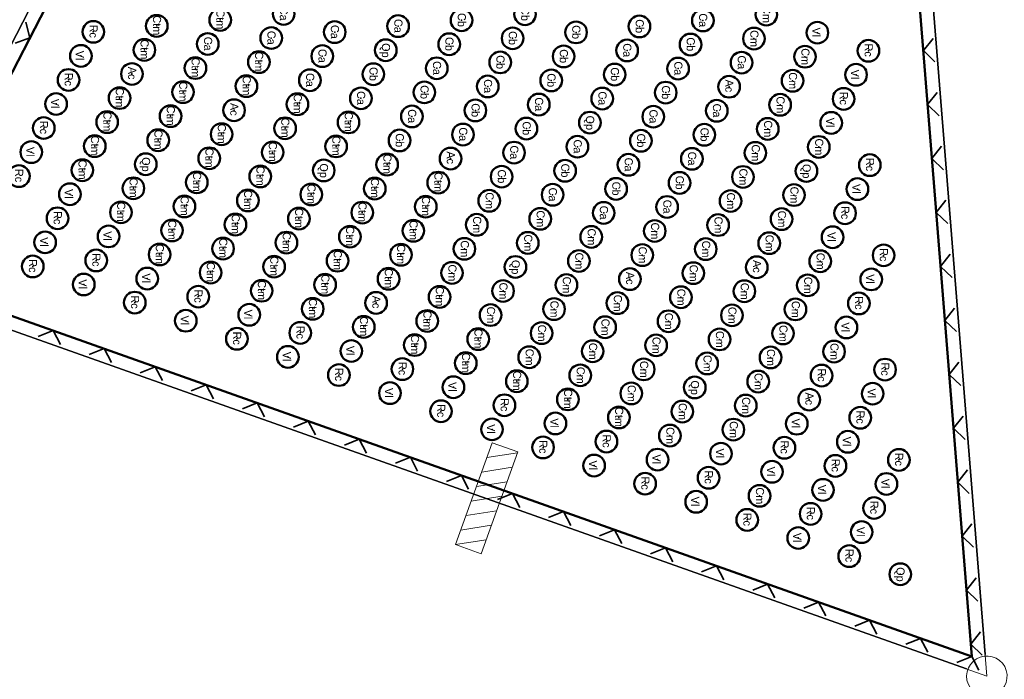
# Model space of a CAD drawing. Header units: metres. Extents: x 33319786 to 33319874, y 5793895 to 5794009.
# Tile 3 of 6: x 33319815 to 33319852, y 5793934 to 5793959. Entities that reach past the tile are written whole.
import ezdxf

# ---------------------------------------------------------------- set-up
doc = ezdxf.new("R2010")
doc.units = ezdxf.units.M
for name, color, linetype in [('ALKIS-GRZN', 7, 'Continuous'), ('PV_Bepflanzung', 7, 'Continuous'), ('PV_Zaun', 7, 'Continuous')]:
    doc.layers.add(name, color=color, linetype=linetype)
doc.styles.add('1', font='txt', dxfattribs={"height": 1})
doc.styles.add('189', font='txt', dxfattribs={"height": 1})

# ---------------------------------------------------------------- blocks, each defined once
blk = doc.blocks.new('SYMB8590')
at = {"color": 18, "lineweight": 35, "true_color": 0x000000}
blk.add_lwpolyline([(-0.084743, 0.078405), (0, 0), (0.088911, 0.078405)], dxfattribs=at)
blk.add_lwpolyline([(-0.084743, 0.078405), (0, 0), (0.088911, 0.078405)], dxfattribs=at)
blk = doc.blocks.new('SymLine1')
at = {"xscale": 5, "yscale": 5, "rotation": 274.5622650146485}
for p in [(33319848.786, 5793957.356), (33319848.945, 5793955.362), (33319849.104, 5793953.368), (33319849.263, 5793951.375), (33319849.422, 5793949.381), (33319849.581, 5793947.387), (33319849.74, 5793945.394), (33319849.899, 5793943.4), (33319850.058, 5793941.406), (33319850.217, 5793939.413), (33319850.377, 5793937.419), (33319850.536, 5793935.425)]:
    blk.add_blockref('SYMB8590', p, dxfattribs=at)
blk = doc.blocks.new('SymLine3')
at = {"xscale": 5, "yscale": 5, "rotation": 62.73031997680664}
for p in [(33319827.702, 5793980.943), (33319826.786, 5793979.165), (33319825.869, 5793977.387), (33319824.953, 5793975.61), (33319824.037, 5793973.832), (33319823.12, 5793972.054), (33319822.204, 5793970.276), (33319821.288, 5793968.499), (33319820.371, 5793966.721), (33319819.455, 5793964.943), (33319818.538, 5793963.166), (33319817.622, 5793961.388), (33319816.706, 5793959.61), (33319815.789, 5793957.832), (33319814.873, 5793956.055), (33319813.957, 5793954.277), (33319813.04, 5793952.499), (33319812.124, 5793950.721), (33319811.208, 5793948.944)]:
    blk.add_blockref('SYMB8590', p, dxfattribs=at)
blk = doc.blocks.new('SymLine4')
at = {"xscale": 5, "yscale": 5, "rotation": 160.4526306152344}
for p in [(33319816.647, 5793947.012), (33319818.532, 5793946.343), (33319820.416, 5793945.674), (33319822.301, 5793945.005), (33319824.186, 5793944.336), (33319826.071, 5793943.667), (33319827.955, 5793942.997), (33319829.84, 5793942.328), (33319831.725, 5793941.659), (33319833.61, 5793940.99), (33319835.494, 5793940.321), (33319837.379, 5793939.652), (33319839.264, 5793938.982), (33319841.149, 5793938.313), (33319843.033, 5793937.644), (33319844.918, 5793936.975), (33319846.803, 5793936.306), (33319848.687, 5793935.637), (33319850.572, 5793934.967)]:
    blk.add_blockref('SYMB8590', p, dxfattribs=at)
blk = doc.blocks.new('SYMB1405')
at = {"color": 20, "lineweight": 13, "true_color": 0xff4020}
blk.add_lwpolyline([(0.498496, 0), (0.488291, 0.100346), (0.458096, 0.196585), (0.409147, 0.284775), (0.343447, 0.361306), (0.263686, 0.423045), (0.17313, 0.467465), (0.075486, 0.492747), (-0.025248, 0.497856), (-0.124949, 0.482582), (-0.219535, 0.447552), (-0.305132, 0.394198), (-0.378238, 0.324706), (-0.435858, 0.241921), (-0.475634, 0.149231), (-0.495938, 0.050432), (-0.495938, -0.050432), (-0.475634, -0.149231), (-0.435858, -0.241921), (-0.378238, -0.324706), (-0.305132, -0.394198), (-0.219535, -0.447552), (-0.124949, -0.482582), (-0.025248, -0.497856), (0.075486, -0.492747), (0.17313, -0.467465), (0.263686, -0.423045), (0.343447, -0.361306), (0.409147, -0.284775), (0.458096, -0.196585), (0.488291, -0.100346), (0.498496, 0)], close=True, dxfattribs=at)
blk = doc.blocks.new('Cm')
at = {"color": 18, "lineweight": 50, "true_color": 0x000000}
blk.add_circle((0, 0), 2, dxfattribs=at)
at = {"color": 18, "true_color": 0x000000, "insert": (-1.563334, 0.82643), "char_height": 1.5, "attachment_point": 1, "line_spacing_factor": 0.959981, "style": '189'}
blk.add_mtext('Cm', dxfattribs=at)
blk = doc.blocks.new('PUNKT')
blk.add_point((0, 0))
at = {"flags": 1}
for tag, p in [('PUNKTNUMMER', (1, 0.5)), ('PUNKTHOEHE', (1, -0.5)), ('PUNKTSPEZIFIKATION', (1, -1.5))]:
    blk.add_attdef(tag, p, '', height=0.8, dxfattribs=at)
blk = doc.blocks.new('Ca')
at = {"color": 7, "lineweight": 50, "true_color": 0xf7f7ef}
blk.add_circle((0, 0), 2, dxfattribs=at)
at = {"color": 18, "true_color": 0x000000, "insert": (-1.331735, 0.794849), "char_height": 1.5, "attachment_point": 1, "line_spacing_factor": 0.959981, "style": '189'}
blk.add_mtext('Ca', dxfattribs=at)
blk = doc.blocks.new('Cb')
at = {"color": 83, "lineweight": 50, "true_color": 0x78d878}
blk.add_circle((0, 0), 2, dxfattribs=at)
at = {"color": 18, "true_color": 0x000000, "insert": (-1.331735, 0.794849), "char_height": 1.5, "attachment_point": 1, "line_spacing_factor": 0.959981, "style": '1'}
blk.add_mtext('Cb', dxfattribs=at)
blk = doc.blocks.new('Ap')
at = {"color": 40, "lineweight": 50, "true_color": 0xffb400}
blk.add_circle((0, 0), 2, dxfattribs=at)
at = {"color": 18, "true_color": 0x000000, "insert": (-1.331735, 0.794849), "char_height": 1.5, "attachment_point": 1, "line_spacing_factor": 0.959981, "style": '1'}
blk.add_mtext('Ac', dxfattribs=at)
blk = doc.blocks.new('Qp')
at = {"color": 11, "lineweight": 50, "true_color": 0xff8080}
blk.add_circle((0, 0), 2, dxfattribs=at)
at = {"color": 18, "true_color": 0x000000, "insert": (-1.299175, 0.794849), "char_height": 1.5, "attachment_point": 1, "line_spacing_factor": 0.959981, "style": '189'}
blk.add_mtext('Qp', dxfattribs=at)
blk = doc.blocks.new('Ctm')
at = {"color": 253, "lineweight": 50, "true_color": 0xa8a8a8}
blk.add_circle((0, 0), 2, dxfattribs=at)
at = {"color": 18, "true_color": 0x000000, "insert": (-1.937992, 0.794849), "char_height": 1.5, "attachment_point": 1, "line_spacing_factor": 0.959981, "style": '189'}
blk.add_mtext('Ctm', dxfattribs=at)
blk = doc.blocks.new('Rc')
at = {"color": 21, "lineweight": 50, "true_color": 0xffafaf}
blk.add_circle((0, 0), 2, dxfattribs=at)
at = {"color": 18, "true_color": 0x000000, "insert": (-1.331735, 0.794849), "char_height": 1.5, "attachment_point": 1, "line_spacing_factor": 0.959981, "style": '189'}
blk.add_mtext('Rc', dxfattribs=at)
blk = doc.blocks.new('Vl')
at = {"color": 254, "lineweight": 50, "true_color": 0xffe0c0}
blk.add_circle((0, 0), 2, dxfattribs=at)
at = {"color": 18, "true_color": 0x000000, "insert": (-0.961177, 0.555209), "char_height": 1.5, "attachment_point": 1, "line_spacing_factor": 0.959981, "style": '189'}
blk.add_mtext('Vl', dxfattribs=at)

msp = doc.modelspace()

# ---------------------------------------------------------------- linework, layer by layer
at = {"layer": 'ALKIS-GRZN', "color": 20, "lineweight": 25, "true_color": 0xff4020}
for p, q in [((33319851.068, 5793935.036), (33319846.751, 5793989.146)), ((33319846.751, 5793989.146), (33319851.068, 5793935.036)), ((33319810.867, 5793949.375), (33319828.079, 5793982.766)), ((33319828.079, 5793982.766), (33319810.867, 5793949.375)), ((33319811.255, 5793948.396), (33319850.378, 5793934.506)), ((33319850.378, 5793934.506), (33319811.255, 5793948.396))]:
    msp.add_line(p, q, dxfattribs=at)
at = {"layer": 'PV_Bepflanzung', "color": 18, "lineweight": 13, "true_color": 0x000000}
for p, q in [((33319832.866, 5793942.865), (33319831.511, 5793939.102)), ((33319832.863, 5793942.856), (33319832.883, 5793942.859)), ((33319832.866, 5793942.865), (33319833.807, 5793942.526)), ((33319833.807, 5793942.526), (33319832.452, 5793938.763)), ((33319832.67, 5793942.32), (33319833.796, 5793942.496)), ((33319832.477, 5793941.783), (33319833.603, 5793941.96)), ((33319832.284, 5793941.247), (33319833.41, 5793941.423)), ((33319832.091, 5793940.711), (33319833.217, 5793940.887)), ((33319831.897, 5793940.174), (33319833.024, 5793940.351)), ((33319831.704, 5793939.638), (33319832.831, 5793939.814)), ((33319831.511, 5793939.102), (33319832.637, 5793939.278)), ((33319831.511, 5793939.102), (33319832.452, 5793938.763))]:
    msp.add_line(p, q, dxfattribs=at)
at = {"layer": 'PV_Zaun', "color": 18, "lineweight": 50, "true_color": 0x000000}
for p, q in [((33319846.24, 5793989.254), (33319850.572, 5793934.967)), ((33319811.208, 5793948.944), (33319828.8, 5793983.072)), ((33319850.572, 5793934.967), (33319811.208, 5793948.944))]:
    msp.add_line(p, q, dxfattribs=at)
at = {"layer": 'PV_Zaun', "color": 18, "lineweight": 13, "true_color": 0x000000}
msp.add_lwpolyline([(33319810.501, 5793948.664), (33319828.446, 5793983.477), (33319846.687, 5793989.943), (33319851.132, 5793934.238), (33319810.501, 5793948.664)], close=True, dxfattribs=at)

# ---------------------------------------------------------------- block references
at = {"layer": 'ALKIS-GRZN', "xscale": 1.5, "yscale": 1.5, "zscale": 1.5, "rotation": 190.8}
msp.add_blockref('SYMB1405', (33319851.132, 5793934.238), dxfattribs=at)
at = {"layer": 'PV_Bepflanzung', "xscale": 0.2, "yscale": 0.2, "zscale": 0.2, "rotation": 270}
for name, p in [('Ca', (33319825.161, 5793958.711)), ('Cb', (33319834.075, 5793958.701)), ('Cm', (33319842.988, 5793958.691)), ('Ctm', (33319820.475, 5793958.272)), ('Ctm', (33319822.818, 5793958.492)), ('Ca', (33319829.389, 5793958.262)), ('Cb', (33319831.732, 5793958.481)), ('Cb', (33319838.302, 5793958.251)), ('Ca', (33319840.645, 5793958.471)), ('Rc', (33319818.132, 5793958.052)), ('PUNKT', (33319822.818, 5793958.492)), ('Ca', (33319827.046, 5793958.042)), ('PUNKT', (33319831.732, 5793958.481)), ('Cb', (33319835.96, 5793958.032)), ('PUNKT', (33319840.645, 5793958.471)), ('Vl', (33319844.873, 5793958.021)), ('PUNKT', (33319818.132, 5793958.052)), ('PUNKT', (33319820.475, 5793958.272)), ('Ca', (33319822.36, 5793957.603)), ('Ca', (33319824.703, 5793957.823)), ('PUNKT', (33319827.046, 5793958.042)), ('PUNKT', (33319829.389, 5793958.262)), ('Cb', (33319831.274, 5793957.593)), ('Cb', (33319833.617, 5793957.812)), ('PUNKT', (33319835.96, 5793958.032)), ('PUNKT', (33319838.302, 5793958.251)), ('Cb', (33319840.187, 5793957.582)), ('Cm', (33319842.53, 5793957.802)), ('PUNKT', (33319844.873, 5793958.021)), ('Vl', (33319817.674, 5793957.163)), ('Ctm', (33319820.017, 5793957.383)), ('PUNKT', (33319822.36, 5793957.603)), ('PUNKT', (33319824.703, 5793957.823)), ('Qp', (33319828.931, 5793957.373)), ('PUNKT', (33319831.274, 5793957.593)), ('PUNKT', (33319833.617, 5793957.812)), ('Ca', (33319837.844, 5793957.363)), ('PUNKT', (33319840.187, 5793957.582)), ('PUNKT', (33319842.53, 5793957.802)), ('Rc', (33319846.758, 5793957.353)), ('PUNKT', (33319820.017, 5793957.383)), ('Ctm', (33319824.245, 5793956.934)), ('Ca', (33319826.588, 5793957.153)), ('PUNKT', (33319828.931, 5793957.373)), ('Cb', (33319833.159, 5793956.923)), ('Cb', (33319835.501, 5793957.143)), ('PUNKT', (33319837.844, 5793957.363)), ('Ca', (33319842.072, 5793956.913)), ('Cm', (33319844.415, 5793957.133)), ('PUNKT', (33319846.758, 5793957.353)), ('PUNKT', (33319817.674, 5793957.163)), ('Ap', (33319819.559, 5793956.494)), ('Ctm', (33319821.902, 5793956.714)), ('PUNKT', (33319824.245, 5793956.934)), ('PUNKT', (33319826.588, 5793957.153)), ('Cb', (33319828.473, 5793956.484)), ('Ca', (33319830.816, 5793956.704)), ('PUNKT', (33319833.159, 5793956.923)), ('PUNKT', (33319835.501, 5793957.143)), ('Cb', (33319837.386, 5793956.474)), ('Ca', (33319839.729, 5793956.693)), ('PUNKT', (33319842.072, 5793956.913)), ('PUNKT', (33319844.415, 5793957.133)), ('Vl', (33319846.3, 5793956.464)), ('Rc', (33319817.216, 5793956.274)), ('PUNKT', (33319819.559, 5793956.494)), ('PUNKT', (33319821.902, 5793956.714)), ('Ca', (33319826.13, 5793956.264)), ('PUNKT', (33319828.473, 5793956.484)), ('PUNKT', (33319830.816, 5793956.704)), ('Cb', (33319835.043, 5793956.254)), ('PUNKT', (33319837.386, 5793956.474)), ('PUNKT', (33319839.729, 5793956.693)), ('Cm', (33319843.957, 5793956.244)), ('PUNKT', (33319846.3, 5793956.464)), ('PUNKT', (33319817.216, 5793956.274)), ('Ctm', (33319821.444, 5793955.825)), ('Ctm', (33319823.787, 5793956.045)), ('PUNKT', (33319826.13, 5793956.264)), ('Cb', (33319830.357, 5793955.815)), ('Ca', (33319832.7, 5793956.035)), ('PUNKT', (33319835.043, 5793956.254)), ('Cb', (33319839.271, 5793955.805)), ('Ap', (33319841.614, 5793956.024)), ('PUNKT', (33319843.957, 5793956.244)), ('Vl', (33319816.758, 5793955.385)), ('Ctm', (33319819.101, 5793955.605)), ('PUNKT', (33319821.444, 5793955.825)), ('PUNKT', (33319823.787, 5793956.045)), ('Ctm', (33319825.672, 5793955.376)), ('Ca', (33319828.014, 5793955.595)), ('PUNKT', (33319830.357, 5793955.815)), ('PUNKT', (33319832.7, 5793956.035)), ('Ca', (33319834.585, 5793955.365)), ('Ca', (33319836.928, 5793955.585)), ('PUNKT', (33319839.271, 5793955.805)), ('PUNKT', (33319841.614, 5793956.024)), ('Cm', (33319843.498, 5793955.355)), ('Rc', (33319845.842, 5793955.575)), ('PUNKT', (33319816.758, 5793955.385)), ('PUNKT', (33319819.101, 5793955.605)), ('Ap', (33319823.329, 5793955.156)), ('PUNKT', (33319825.672, 5793955.376)), ('PUNKT', (33319828.014, 5793955.595)), ('Cb', (33319832.242, 5793955.146)), ('PUNKT', (33319836.928, 5793955.585)), ('Ca', (33319841.156, 5793955.135)), ('PUNKT', (33319845.842, 5793955.575)), ('Ctm', (33319818.643, 5793954.717)), ('Ctm', (33319820.986, 5793954.936)), ('PUNKT', (33319823.329, 5793955.156)), ('Ctm', (33319827.556, 5793954.706)), ('Ca', (33319829.899, 5793954.926)), ('PUNKT', (33319832.242, 5793955.146)), ('PUNKT', (33319834.585, 5793955.365)), ('Qp', (33319836.47, 5793954.696)), ('Ca', (33319838.813, 5793954.916)), ('PUNKT', (33319841.156, 5793955.135)), ('PUNKT', (33319843.498, 5793955.355)), ('Vl', (33319845.383, 5793954.686)), ('Rc', (33319816.3, 5793954.497)), ('PUNKT', (33319818.643, 5793954.717)), ('PUNKT', (33319820.986, 5793954.936)), ('Ctm', (33319822.87, 5793954.267)), ('Ctm', (33319825.213, 5793954.487)), ('PUNKT', (33319827.556, 5793954.706)), ('PUNKT', (33319829.899, 5793954.926)), ('Ca', (33319831.784, 5793954.257)), ('Cb', (33319834.127, 5793954.477)), ('PUNKT', (33319836.47, 5793954.696)), ('PUNKT', (33319838.813, 5793954.916)), ('Cb', (33319840.698, 5793954.247)), ('Cm', (33319843.04, 5793954.466)), ('PUNKT', (33319845.383, 5793954.686)), ('PUNKT', (33319816.3, 5793954.497)), ('Ctm', (33319820.527, 5793954.047)), ('PUNKT', (33319825.213, 5793954.487)), ('Cb', (33319829.441, 5793954.037)), ('PUNKT', (33319834.127, 5793954.477)), ('Cb', (33319838.355, 5793954.027)), ('PUNKT', (33319843.04, 5793954.466)), ('Vl', (33319815.841, 5793953.608)), ('Ctm', (33319818.185, 5793953.828)), ('PUNKT', (33319820.527, 5793954.047)), ('PUNKT', (33319822.87, 5793954.267)), ('Ctm', (33319824.755, 5793953.598)), ('Ctm', (33319827.098, 5793953.818)), ('PUNKT', (33319829.441, 5793954.037)), ('PUNKT', (33319831.784, 5793954.257)), ('Ca', (33319833.669, 5793953.588)), ('Ca', (33319836.012, 5793953.807)), ('PUNKT', (33319838.355, 5793954.027)), ('PUNKT', (33319840.698, 5793954.247)), ('Cm', (33319842.582, 5793953.577)), ('Cm', (33319844.925, 5793953.797)), ('PUNKT', (33319815.841, 5793953.608)), ('PUNKT', (33319818.185, 5793953.828)), ('Qp', (33319820.069, 5793953.159)), ('Ctm', (33319822.412, 5793953.378)), ('PUNKT', (33319824.755, 5793953.598)), ('PUNKT', (33319827.098, 5793953.818)), ('Ap', (33319831.326, 5793953.368)), ('PUNKT', (33319833.669, 5793953.588)), ('PUNKT', (33319836.012, 5793953.807)), ('Ca', (33319840.239, 5793953.358)), ('PUNKT', (33319842.582, 5793953.577)), ('PUNKT', (33319844.925, 5793953.797)), ('Ctm', (33319817.726, 5793952.939)), ('PUNKT', (33319822.412, 5793953.378)), ('Qp', (33319826.64, 5793952.929)), ('Ctm', (33319828.983, 5793953.148)), ('PUNKT', (33319831.326, 5793953.368)), ('Cb', (33319835.554, 5793952.918)), ('Ca', (33319837.896, 5793953.138)), ('PUNKT', (33319840.239, 5793953.358)), ('Qp', (33319844.467, 5793952.908)), ('Rc', (33319846.81, 5793953.128)), ('Rc', (33319815.383, 5793952.719)), ('PUNKT', (33319817.726, 5793952.939)), ('PUNKT', (33319820.069, 5793953.159)), ('Ctm', (33319821.954, 5793952.489)), ('Ctm', (33319824.297, 5793952.709)), ('PUNKT', (33319826.64, 5793952.929)), ('PUNKT', (33319828.983, 5793953.148)), ('Ctm', (33319830.868, 5793952.479)), ('Cb', (33319833.211, 5793952.699)), ('PUNKT', (33319835.554, 5793952.918)), ('PUNKT', (33319837.896, 5793953.138)), ('Cb', (33319839.781, 5793952.469)), ('Cm', (33319842.124, 5793952.688)), ('PUNKT', (33319844.467, 5793952.908)), ('PUNKT', (33319846.81, 5793953.128)), ('Ctm', (33319819.611, 5793952.27)), ('PUNKT', (33319821.954, 5793952.489)), ('PUNKT', (33319824.297, 5793952.709)), ('Ctm', (33319828.525, 5793952.26)), ('PUNKT', (33319830.868, 5793952.479)), ('PUNKT', (33319833.211, 5793952.699)), ('Cb', (33319837.438, 5793952.249)), ('PUNKT', (33319839.781, 5793952.469)), ('PUNKT', (33319842.124, 5793952.688)), ('Vl', (33319846.352, 5793952.239)), ('Vl', (33319817.268, 5793952.05)), ('PUNKT', (33319819.611, 5793952.27)), ('Ctm', (33319823.839, 5793951.82)), ('Ctm', (33319826.182, 5793952.04)), ('PUNKT', (33319828.525, 5793952.26)), ('Cm', (33319832.752, 5793951.81)), ('Ca', (33319835.095, 5793952.03)), ('PUNKT', (33319837.438, 5793952.249)), ('Cm', (33319841.666, 5793951.8)), ('Cm', (33319844.009, 5793952.02)), ('PUNKT', (33319846.352, 5793952.239)), ('PUNKT', (33319817.268, 5793952.05)), ('Ctm', (33319819.153, 5793951.381)), ('Ctm', (33319821.496, 5793951.6)), ('PUNKT', (33319823.839, 5793951.82)), ('PUNKT', (33319826.182, 5793952.04)), ('Ctm', (33319828.066, 5793951.371)), ('Ctm', (33319830.409, 5793951.59)), ('PUNKT', (33319832.752, 5793951.81)), ('PUNKT', (33319835.095, 5793952.03)), ('Ca', (33319836.98, 5793951.361)), ('Ca', (33319839.323, 5793951.58)), ('PUNKT', (33319841.666, 5793951.8)), ('PUNKT', (33319844.009, 5793952.02)), ('Rc', (33319845.894, 5793951.35)), ('Rc', (33319816.81, 5793951.161)), ('PUNKT', (33319819.153, 5793951.381)), ('PUNKT', (33319821.496, 5793951.6)), ('Ctm', (33319825.724, 5793951.151)), ('PUNKT', (33319830.409, 5793951.59)), ('Cm', (33319834.637, 5793951.141)), ('PUNKT', (33319839.323, 5793951.58)), ('Cm', (33319843.551, 5793951.131)), ('PUNKT', (33319816.81, 5793951.161)), ('Ctm', (33319821.038, 5793950.712)), ('Ctm', (33319823.381, 5793950.931)), ('PUNKT', (33319825.724, 5793951.151)), ('PUNKT', (33319828.066, 5793951.371)), ('Ctm', (33319829.951, 5793950.701)), ('Cm', (33319832.294, 5793950.921)), ('PUNKT', (33319834.637, 5793951.141)), ('PUNKT', (33319836.98, 5793951.361)), ('Cm', (33319838.865, 5793950.691)), ('Cm', (33319841.208, 5793950.911)), ('PUNKT', (33319843.551, 5793951.131)), ('PUNKT', (33319845.894, 5793951.35)), ('Vl', (33319816.352, 5793950.272)), ('Vl', (33319818.695, 5793950.492)), ('PUNKT', (33319821.038, 5793950.712)), ('PUNKT', (33319823.381, 5793950.931)), ('Ctm', (33319825.265, 5793950.262)), ('Ctm', (33319827.608, 5793950.482)), ('PUNKT', (33319829.951, 5793950.701)), ('PUNKT', (33319832.294, 5793950.921)), ('Cm', (33319834.179, 5793950.252)), ('Cm', (33319836.522, 5793950.472)), ('PUNKT', (33319838.865, 5793950.691)), ('PUNKT', (33319841.208, 5793950.911)), ('Vl', (33319845.435, 5793950.462)), ('PUNKT', (33319818.695, 5793950.492)), ('Ctm', (33319822.922, 5793950.042)), ('PUNKT', (33319827.608, 5793950.482)), ('Cm', (33319831.836, 5793950.032)), ('PUNKT', (33319836.522, 5793950.472)), ('Cm', (33319840.749, 5793950.022)), ('Cm', (33319843.093, 5793950.242)), ('PUNKT', (33319845.435, 5793950.462)), ('PUNKT', (33319816.352, 5793950.272)), ('Rc', (33319818.237, 5793949.603)), ('Ctm', (33319820.58, 5793949.823)), ('PUNKT', (33319822.922, 5793950.042)), ('PUNKT', (33319825.265, 5793950.262)), ('Ctm', (33319827.15, 5793949.593)), ('Ctm', (33319829.493, 5793949.813)), ('PUNKT', (33319831.836, 5793950.032)), ('PUNKT', (33319834.179, 5793950.252)), ('Cm', (33319836.064, 5793949.583)), ('Cm', (33319838.407, 5793949.802)), ('PUNKT', (33319840.749, 5793950.022)), ('PUNKT', (33319843.093, 5793950.242)), ('Cm', (33319844.977, 5793949.573)), ('Rc', (33319847.32, 5793949.792)), ('Rc', (33319815.894, 5793949.383)), ('PUNKT', (33319818.237, 5793949.603)), ('PUNKT', (33319820.58, 5793949.823)), ('Ctm', (33319822.464, 5793949.154)), ('Ctm', (33319824.807, 5793949.373)), ('PUNKT', (33319827.15, 5793949.593)), ('PUNKT', (33319829.493, 5793949.813)), ('Qp', (33319833.721, 5793949.363)), ('PUNKT', (33319836.064, 5793949.583)), ('PUNKT', (33319838.407, 5793949.802)), ('Ap', (33319842.634, 5793949.353)), ('PUNKT', (33319844.977, 5793949.573)), ('PUNKT', (33319847.32, 5793949.792)), ('PUNKT', (33319815.894, 5793949.383)), ('Vl', (33319820.121, 5793948.934)), ('PUNKT', (33319824.807, 5793949.373)), ('Ctm', (33319829.035, 5793948.924)), ('Cm', (33319831.378, 5793949.143)), ('PUNKT', (33319833.721, 5793949.363)), ('Ap', (33319837.949, 5793948.914)), ('Cm', (33319840.291, 5793949.133)), ('PUNKT', (33319842.634, 5793949.353)), ('Vl', (33319846.862, 5793948.903)), ('Vl', (33319817.778, 5793948.714)), ('PUNKT', (33319820.121, 5793948.934)), ('PUNKT', (33319822.464, 5793949.154)), ('Ctm', (33319824.349, 5793948.484)), ('Ctm', (33319826.692, 5793948.704)), ('PUNKT', (33319829.035, 5793948.924)), ('PUNKT', (33319831.378, 5793949.143)), ('Cm', (33319833.263, 5793948.474)), ('Cm', (33319835.606, 5793948.694)), ('PUNKT', (33319837.949, 5793948.914)), ('PUNKT', (33319840.291, 5793949.133)), ('Cm', (33319842.176, 5793948.464)), ('Cm', (33319844.519, 5793948.684)), ('PUNKT', (33319846.862, 5793948.903)), ('PUNKT', (33319817.778, 5793948.714)), ('Rc', (33319822.006, 5793948.265)), ('PUNKT', (33319824.349, 5793948.484)), ('PUNKT', (33319826.692, 5793948.704)), ('Ctm', (33319830.92, 5793948.255)), ('PUNKT', (33319833.263, 5793948.474)), ('PUNKT', (33319835.606, 5793948.694)), ('Cm', (33319839.833, 5793948.244)), ('PUNKT', (33319842.176, 5793948.464)), ('PUNKT', (33319844.519, 5793948.684)), ('Rc', (33319819.663, 5793948.045)), ('PUNKT', (33319822.006, 5793948.265)), ('Ctm', (33319826.234, 5793947.815)), ('Ap', (33319828.577, 5793948.035)), ('PUNKT', (33319830.92, 5793948.255)), ('Cm', (33319835.147, 5793947.805)), ('Cm', (33319837.49, 5793948.025)), ('PUNKT', (33319839.833, 5793948.244)), ('Cm', (33319844.061, 5793947.795)), ('Rc', (33319846.404, 5793948.015)), ('PUNKT', (33319819.663, 5793948.045)), ('Vl', (33319821.548, 5793947.376)), ('Vl', (33319823.891, 5793947.596)), ('PUNKT', (33319826.234, 5793947.815)), ('PUNKT', (33319828.577, 5793948.035)), ('Ctm', (33319830.462, 5793947.366)), ('Cm', (33319832.804, 5793947.585)), ('PUNKT', (33319835.147, 5793947.805)), ('PUNKT', (33319837.49, 5793948.025)), ('Cm', (33319839.375, 5793947.355)), ('Cm', (33319841.718, 5793947.575)), ('PUNKT', (33319844.061, 5793947.795)), ('PUNKT', (33319846.404, 5793948.015)), ('PUNKT', (33319821.548, 5793947.376)), ('PUNKT', (33319823.891, 5793947.596)), ('Ctm', (33319828.119, 5793947.146)), ('PUNKT', (33319832.804, 5793947.585)), ('Cm', (33319837.032, 5793947.136)), ('PUNKT', (33319841.718, 5793947.575)), ('Vl', (33319845.946, 5793947.126)), ('Rc', (33319823.433, 5793946.707)), ('Rc', (33319825.776, 5793946.926)), ('PUNKT', (33319828.119, 5793947.146)), ('PUNKT', (33319830.462, 5793947.366)), ('Ctm', (33319832.346, 5793946.697)), ('Cm', (33319834.689, 5793946.916)), ('PUNKT', (33319837.032, 5793947.136)), ('PUNKT', (33319839.375, 5793947.355)), ('Cm', (33319841.26, 5793946.686)), ('Cm', (33319843.603, 5793946.906)), ('PUNKT', (33319845.946, 5793947.126)), ('PUNKT', (33319823.433, 5793946.707)), ('PUNKT', (33319825.776, 5793946.926)), ('Vl', (33319827.66, 5793946.257)), ('Ctm', (33319830.003, 5793946.477)), ('PUNKT', (33319832.346, 5793946.697)), ('PUNKT', (33319834.689, 5793946.916)), ('Cm', (33319836.574, 5793946.247)), ('Cm', (33319838.917, 5793946.466)), ('PUNKT', (33319841.26, 5793946.686)), ('PUNKT', (33319843.603, 5793946.906)), ('Vl', (33319825.317, 5793946.038)), ('PUNKT', (33319830.003, 5793946.477)), ('Cm', (33319834.231, 5793946.027)), ('PUNKT', (33319838.917, 5793946.466)), ('Cm', (33319843.145, 5793946.017)), ('Cm', (33319845.488, 5793946.237)), ('PUNKT', (33319825.317, 5793946.038)), ('PUNKT', (33319827.66, 5793946.257)), ('Rc', (33319829.545, 5793945.588)), ('Ctm', (33319831.888, 5793945.808)), ('PUNKT', (33319834.231, 5793946.027)), ('PUNKT', (33319836.574, 5793946.247)), ('Cm', (33319838.459, 5793945.578)), ('Cm', (33319840.802, 5793945.798)), ('PUNKT', (33319843.145, 5793946.017)), ('PUNKT', (33319845.488, 5793946.237)), ('Rc', (33319847.372, 5793945.568)), ('Rc', (33319827.202, 5793945.368)), ('PUNKT', (33319829.545, 5793945.588)), ('PUNKT', (33319831.888, 5793945.808)), ('Cm', (33319836.116, 5793945.358)), ('PUNKT', (33319838.459, 5793945.578)), ('PUNKT', (33319840.802, 5793945.798)), ('Rc', (33319845.029, 5793945.348)), ('PUNKT', (33319847.372, 5793945.568)), ('PUNKT', (33319827.202, 5793945.368)), ('Vl', (33319831.43, 5793944.919)), ('Ctm', (33319833.773, 5793945.138)), ('PUNKT', (33319836.116, 5793945.358)), ('Qp', (33319840.343, 5793944.909)), ('Cm', (33319842.686, 5793945.128)), ('PUNKT', (33319845.029, 5793945.348)), ('Vl', (33319829.087, 5793944.699)), ('PUNKT', (33319831.43, 5793944.919)), ('PUNKT', (33319833.773, 5793945.138)), ('Ctm', (33319835.658, 5793944.469)), ('Cm', (33319838, 5793944.689)), ('PUNKT', (33319840.343, 5793944.909)), ('PUNKT', (33319842.686, 5793945.128)), ('Ap', (33319844.571, 5793944.459)), ('Vl', (33319846.914, 5793944.679)), ('PUNKT', (33319829.087, 5793944.699)), ('Rc', (33319833.315, 5793944.25)), ('PUNKT', (33319835.658, 5793944.469)), ('PUNKT', (33319838, 5793944.689)), ('Cm', (33319842.228, 5793944.239)), ('PUNKT', (33319846.914, 5793944.679)), ('Rc', (33319830.972, 5793944.03)), ('PUNKT', (33319833.315, 5793944.25)), ('Ctm', (33319837.542, 5793943.8)), ('Cm', (33319839.885, 5793944.02)), ('PUNKT', (33319842.228, 5793944.239)), ('PUNKT', (33319844.571, 5793944.459)), ('Rc', (33319846.456, 5793943.79)), ('PUNKT', (33319830.972, 5793944.03)), ('Vl', (33319832.856, 5793943.361)), ('Vl', (33319835.199, 5793943.58)), ('PUNKT', (33319837.542, 5793943.8)), ('PUNKT', (33319839.885, 5793944.02)), ('Cm', (33319841.77, 5793943.351)), ('Vl', (33319844.113, 5793943.57)), ('PUNKT', (33319846.456, 5793943.79)), ('PUNKT', (33319835.199, 5793943.58)), ('Cm', (33319839.427, 5793943.131)), ('PUNKT', (33319844.113, 5793943.57)), ('PUNKT', (33319832.856, 5793943.361)), ('Rc', (33319834.741, 5793942.692)), ('Rc', (33319837.084, 5793942.911)), ('PUNKT', (33319839.427, 5793943.131)), ('PUNKT', (33319841.77, 5793943.351)), ('Rc', (33319843.655, 5793942.681)), ('Vl', (33319845.998, 5793942.901)), ('PUNKT', (33319834.741, 5793942.692)), ('PUNKT', (33319837.084, 5793942.911)), ('Vl', (33319841.312, 5793942.462)), ('PUNKT', (33319843.655, 5793942.681)), ('PUNKT', (33319845.998, 5793942.901)), ('Vl', (33319836.626, 5793942.022)), ('Vl', (33319838.969, 5793942.242)), ('PUNKT', (33319841.312, 5793942.462)), ('Rc', (33319845.54, 5793942.012)), ('Rc', (33319847.883, 5793942.232)), ('PUNKT', (33319836.626, 5793942.022)), ('PUNKT', (33319838.969, 5793942.242)), ('Rc', (33319840.854, 5793941.573)), ('Vl', (33319843.197, 5793941.793)), ('PUNKT', (33319845.54, 5793942.012)), ('PUNKT', (33319847.883, 5793942.232)), ('Rc', (33319838.511, 5793941.353)), ('PUNKT', (33319840.854, 5793941.573)), ('PUNKT', (33319843.197, 5793941.793)), ('Vl', (33319847.424, 5793941.343)), ('PUNKT', (33319838.511, 5793941.353)), ('Cm', (33319842.738, 5793940.904)), ('Vl', (33319845.081, 5793941.123)), ('PUNKT', (33319847.424, 5793941.343)), ('Vl', (33319840.396, 5793940.684)), ('PUNKT', (33319842.738, 5793940.904)), ('PUNKT', (33319845.081, 5793941.123)), ('Rc', (33319846.966, 5793940.454)), ('PUNKT', (33319840.396, 5793940.684)), ('Rc', (33319844.623, 5793940.235)), ('Rc', (33319842.28, 5793940.015)), ('PUNKT', (33319844.623, 5793940.235)), ('PUNKT', (33319846.966, 5793940.454)), ('PUNKT', (33319842.28, 5793940.015)), ('Vl', (33319844.165, 5793939.346)), ('Vl', (33319846.508, 5793939.565)), ('PUNKT', (33319846.508, 5793939.565)), ('PUNKT', (33319844.165, 5793939.346)), ('Rc', (33319846.05, 5793938.676)), ('PUNKT', (33319846.05, 5793938.676)), ('Qp', (33319847.935, 5793938.007)), ('PUNKT', (33319847.935, 5793938.007))]:
    msp.add_blockref(name, p, dxfattribs=at)
at = {"layer": 'PV_Zaun'}
for name in ['SymLine1', 'SymLine3', 'SymLine4']:
    msp.add_blockref(name, (0, 0), dxfattribs=at)

doc.saveas('drawing.dxf')
